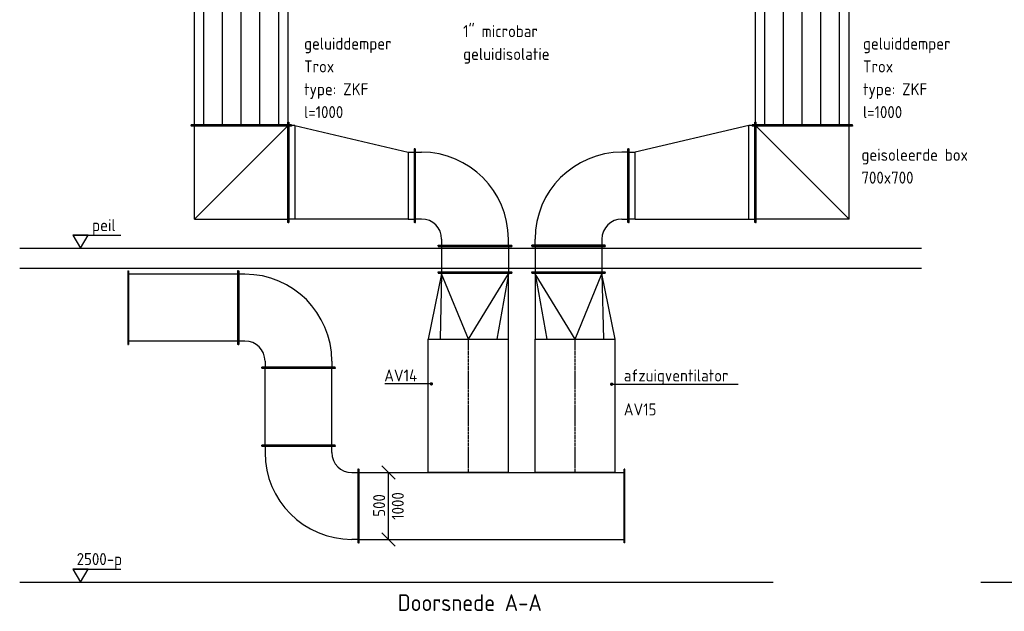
# Model space of a CAD drawing. Header units: millimetres. Extents: x -17664 to 63694, y -175 to 70975.
# Tile 9 of 22: x -17664 to -10292, y 62031 to 66460. Entities that reach past the tile are written whole.
import ezdxf

# ---------------------------------------------------------------- set-up
doc = ezdxf.new("R2010")
doc.units = ezdxf.units.MM
for name, pattern in [('2322108', [7, 5, -2]), ('CENTER2', [28.575, 19.05, -3.175, 3.175, -3.175]), ('SMALL_DASH', [1.5, 0.5, -1])]:
    doc.linetypes.add(name, pattern=pattern)
for name, color, linetype in [('bouwkundig', 8, 'Continuous'), ('WL561---_RETOUR', 5, '2322108'), ('WL570---_RETOUR_D', 4, 'Continuous'), ('WL570---_RETOUR_HL', 1, 'CENTER2'), ('WM570---_RETOUR', 1, 'Continuous')]:
    doc.layers.add(name, color=color, linetype=linetype)
doc.styles.add('STABICAD-018', font='ISOCP.SHX', dxfattribs={"height": 90})
doc.dimstyles.new('STABICAD', dxfattribs={"dimscale": 50, "dimtxt": 90, "dimasz": 2, "dimexe": 0, "dimexo": 2.5, "dimgap": 1.5, "dimtad": 0, "dimdec": 0, "dimzin": 0, "dimdsep": 46, "dimtxsty": 'STABICAD-018', "dimblk1": 'OBLIQUE', "dimblk2": 'OBLIQUE', "dimsah": 1, "dimcen": -3, "dimadec": 1, "dimazin": 0, "dimtfac": 1, "dimtdec": 0, "dimtofl": 0, "dimtmove": 2, "dimatfit": 3, "dimfxl": 1, "dimtvp": 1.055556, "dimtolj": 1, "dimtzin": 0, "dimarcsym": 0})

# ---------------------------------------------------------------- blocks, each defined once
blk = doc.blocks.new('*U154')
at = {"color": 0, "linetype": 'Continuous'}
for p, q in [((0, 275, 500), (5, 275, 500)), ((0, -275, 500), (0, 275, 500)), ((5, -275, 500), (5, 275, 500)), ((5, 250, 500), (1987.8, 250, 500)), ((1992.8, 275, 500), (1987.8, 275, 500)), ((1987.8, -275, 500), (1987.8, 275, 500)), ((1992.8, -275, 500), (1992.8, 275, 500)), ((0, -275, 500), (5, -275, 500)), ((5, -250, 500), (1987.8, -250, 500)), ((1992.8, -275, 500), (1987.8, -275, 500))]:
    blk.add_line(p, q, dxfattribs=at)
at = {"layer": 'WM570---_RETOUR', "color": 2, "style": 'STABICAD-018'}
for tag, p in [('POSITIONCODE', (-9037.2, 62969.5, -500)), ('CODE', (-9523.3, 62819.5, -500)), ('SECTIONCODE', (-9523.3, 62819.5, -500))]:
    blk.add_attdef(tag, p, '', height=1.8, dxfattribs=at)
blk = doc.blocks.new('*U158')
at = {"color": 0, "linetype": 'Continuous'}
for p, q in [((0, 300, 500), (997.5, 300, 500)), ((0, -300, 500), (0, 300, 500)), ((997.5, 300, 500), (997.5, -300, 500)), ((0, -300, 500), (997.5, -300, 500))]:
    blk.add_line(p, q, dxfattribs=at)
at = {"layer": 'WL570---_RETOUR_HL', "linetype": 'CENTER2'}
blk.add_line((0, 0, 500), (997.5, 0, 500), dxfattribs=at)
at = {"layer": 'WM570---_RETOUR', "color": 2, "style": 'STABICAD-018'}
for tag, p in [('POSITIONCODE', (-8051.1, 63491.9, -500)), ('CODE', (-7901.1, 63070.5, -500)), ('SECTIONCODE', (-7901.1, 63070.5, -500))]:
    blk.add_attdef(tag, p, '', height=1.8, dxfattribs=at)
blk = doc.blocks.new('*U156')
at = {"color": 2, "linetype": 'SMALL_DASH'}
for p, q in [((0, 315, 500), (0, -315, 500)), ((0, -300, 500), (0, 300, 500))]:
    blk.add_line(p, q, dxfattribs=at)
at = {"color": 0, "linetype": 'Continuous'}
for p, q in [((0, 300, 500), (1, 300, 500)), ((1, 300, 500), (1, -300, 500)), ((0, -300, 500), (1, -300, 500))]:
    blk.add_line(p, q, dxfattribs=at)
at = {"layer": 'WL570---_RETOUR_HL', "linetype": 'CENTER2'}
blk.add_line((0, 0, 500), (1, 0, 500), dxfattribs=at)
at = {"layer": 'WM570---_RETOUR', "color": 2, "style": 'STABICAD-018'}
for tag in ['CODE', 'SECTIONCODE', 'POSITIONCODE']:
    blk.add_attdef(tag, (-7901.1, 63069.5, -500), '', height=1.8, dxfattribs=at)
blk = doc.blocks.new('*U152')
at = {"color": 0, "linetype": 'Continuous'}
for p, q in [((0, 300, 500), (997.5, 300, 500)), ((0, -300, 500), (0, 300, 500)), ((997.5, 300, 500), (997.5, -300, 500)), ((0, -300, 500), (997.5, -300, 500))]:
    blk.add_line(p, q, dxfattribs=at)
at = {"layer": 'WL570---_RETOUR_HL', "linetype": 'CENTER2'}
blk.add_line((0, 0, 500), (997.5, 0, 500), dxfattribs=at)
at = {"layer": 'WM570---_RETOUR', "color": 2, "style": 'STABICAD-018'}
for tag, p in [('SECTIONCODE', (-8851.1, 63530.6, -500)), ('POSITIONCODE', (-8851.1, 63491.9, -500)), ('CODE', (-8701.1, 63070.5, -500))]:
    blk.add_attdef(tag, p, '', height=1.8, dxfattribs=at)
blk = doc.blocks.new('*U153')
at = {"color": 2, "linetype": 'SMALL_DASH'}
for p, q in [((0, 315, 500), (0, -315, 500)), ((0, -300, 500), (0, 300, 500))]:
    blk.add_line(p, q, dxfattribs=at)
at = {"color": 0, "linetype": 'Continuous'}
for p, q in [((0, 300, 500), (1, 300, 500)), ((1, 300, 500), (1, -300, 500)), ((0, -300, 500), (1, -300, 500))]:
    blk.add_line(p, q, dxfattribs=at)
at = {"layer": 'WL570---_RETOUR_HL', "linetype": 'CENTER2'}
blk.add_line((0, 0, 500), (1, 0, 500), dxfattribs=at)
at = {"layer": 'WM570---_RETOUR', "color": 2, "style": 'STABICAD-018'}
for tag in ['CODE', 'SECTIONCODE', 'POSITIONCODE']:
    blk.add_attdef(tag, (-8701.1, 63069.5, -500), '', height=1.8, dxfattribs=at)
blk = doc.blocks.new('*U159')
at = {"color": 0, "linetype": 'Continuous'}
for p, q in [((0, 275), (5, 275)), ((0, -275), (0, 275)), ((5, -275), (5, 275)), ((5, 250), (195, 250)), ((200, 275), (195, 275)), ((195, -275), (195, 275)), ((200, -275), (200, 275)), ((0, -275), (5, -275)), ((5, -250), (195, -250)), ((200, -275), (195, -275))]:
    blk.add_line(p, q, dxfattribs=at)
at = {"layer": 'WM570---_RETOUR', "color": 2, "style": 'STABICAD-018'}
for tag, p in [('CODE', (-8651.1, 64768)), ('SECTIONCODE', (-8501.1, 64668.5)), ('POSITIONCODE', (-8501.1, 64668.5))]:
    blk.add_attdef(tag, p, '', height=1.8, dxfattribs=at)
blk = doc.blocks.new('*U147')
at = {"color": 0, "linetype": 'Continuous'}
for p, q in [((-450, 275), (-445, 275)), ((-450, -275), (-450, 275)), ((-445, -275), (-445, 275)), ((-445, 250), (-400, 250)), ((-450, -275), (-445, -275)), ((-400, -250), (-445, -250)), ((-250, -400), (-250, -445)), ((250, -445), (250, -400)), ((-275, -450), (-275, -445)), ((-275, -445), (275, -445)), ((-275, -450), (275, -450)), ((275, -450), (275, -445))]:
    blk.add_line(p, q, dxfattribs=at)
for radius in [650, 150]:
    blk.add_arc((-400, -400), radius, 0, 90, dxfattribs=at)
at = {"layer": 'WM570---_RETOUR', "color": 2, "style": 'STABICAD-018'}
for tag in ['CODE', 'SECTIONCODE', 'POSITIONCODE']:
    blk.add_attdef(tag, (-7951.1, 65218), '', height=1.8, dxfattribs=at)
blk = doc.blocks.new('*U146')
at = {"color": 0, "linetype": 'Continuous'}
for p, q in [((0, 275), (5, 275)), ((0, -275), (0, 275)), ((5, -275), (5, 275)), ((5, 250), (195, 250)), ((200, 275), (195, 275)), ((195, -275), (195, 275)), ((200, -275), (200, 275)), ((0, -275), (5, -275)), ((5, -250), (195, -250)), ((200, -275), (195, -275))]:
    blk.add_line(p, q, dxfattribs=at)
at = {"layer": 'WM570---_RETOUR', "color": 2, "style": 'STABICAD-018'}
for tag, p in [('CODE', (-7951.1, 64768)), ('SECTIONCODE', (-7951.1, 64768)), ('POSITIONCODE', (-7801.1, 64668.5))]:
    blk.add_attdef(tag, p, '', height=1.8, dxfattribs=at)
blk = doc.blocks.new('*U161')
at = {"color": 0, "linetype": 'Continuous'}
for p, q in [((-50, 275), (-45, 275)), ((-50, -275), (-50, 275)), ((-45, -275), (-45, 275)), ((0, 250), (-45, 250)), ((0, 250), (850, 250)), ((0, -250), (0, 250)), ((850, 250), (895, 250)), ((850, -450), (850, 250)), ((900, 275), (895, 275)), ((895, -475), (895, 275)), ((900, -475), (900, 275)), ((-50, -275), (-45, -275)), ((0, -250), (-45, -250)), ((850, -450), (0, -250)), ((850, -450), (875, -450)), ((900, -475), (895, -475))]:
    blk.add_line(p, q, dxfattribs=at)
at = {"layer": 'WM570---_RETOUR', "color": 2, "style": 'STABICAD-018'}
for tag, p in [('CODE', (-9151.1, 65318)), ('SECTIONCODE', (-9151.1, 65218)), ('POSITIONCODE', (-9151.1, 65218))]:
    blk.add_attdef(tag, p, '', height=1.8, dxfattribs=at)
blk = doc.blocks.new('*U160')
at = {"color": 0, "linetype": 'Continuous'}
for p, q in [((-450, 275), (-445, 275)), ((-450, -275), (-450, 275)), ((-445, -275), (-445, 275)), ((-445, 250), (-400, 250)), ((-450, -275), (-445, -275)), ((-400, -250), (-445, -250)), ((-250, -400), (-250, -445)), ((250, -445), (250, -400)), ((-275, -450), (-275, -445)), ((-275, -445), (275, -445)), ((-275, -450), (275, -450)), ((275, -450), (275, -445))]:
    blk.add_line(p, q, dxfattribs=at)
for radius in [650, 150]:
    blk.add_arc((-400, -400), radius, 0, 90, dxfattribs=at)
at = {"layer": 'WM570---_RETOUR', "color": 2, "style": 'STABICAD-018'}
for tag in ['CODE', 'SECTIONCODE', 'POSITIONCODE']:
    blk.add_attdef(tag, (-8651.1, 65218), '', height=1.8, dxfattribs=at)
blk = doc.blocks.new('*U148')
at = {"color": 0, "linetype": 'Continuous'}
for p, q in [((850, 450), (0, 250)), ((875, 450), (850, 450)), ((850, -250), (850, 450)), ((900, 475), (895, 475)), ((895, -275), (895, 475)), ((900, -275), (900, 475)), ((-50, 275), (-45, 275)), ((-50, -275), (-50, 275)), ((-45, -275), (-45, 275)), ((-45, 250), (0, 250)), ((0, -250), (0, 250)), ((-50, -275), (-45, -275)), ((0, -250), (-45, -250)), ((0, -250), (850, -250)), ((850, -250), (895, -250)), ((900, -275), (895, -275))]:
    blk.add_line(p, q, dxfattribs=at)
at = {"layer": 'WM570---_RETOUR', "color": 2, "style": 'STABICAD-018'}
for tag, p in [('SECTIONCODE', (-7451.1, 65218)), ('POSITIONCODE', (-7451.1, 65218)), ('CODE', (-7451.1, 65118))]:
    blk.add_attdef(tag, p, '', height=1.8, dxfattribs=at)
blk = doc.blocks.new('*U162')
at = {"color": 0, "linetype": 'Continuous'}
for p, q in [((-350, 375), (-345, 375)), ((-350, -375), (-350, 375)), ((-345, -375), (-345, 375)), ((350, 350), (-345, 350)), ((-345, -345), (350, 350)), ((350, 350), (350, -345)), ((-375, -350), (-375, -345)), ((-375, -345), (375, -345)), ((-375, -350), (375, -350)), ((375, -350), (375, -345)), ((-350, -375), (-345, -375))]:
    blk.add_line(p, q, dxfattribs=at)
at = {"layer": 'WM570---_RETOUR', "color": 2, "style": 'STABICAD-018'}
for tag, p in [('CODE', (-10401.1, 65418)), ('SECTIONCODE', (-10401.1, 65318)), ('POSITIONCODE', (-10401.1, 65318))]:
    blk.add_attdef(tag, p, '', height=1.8, dxfattribs=at)
blk = doc.blocks.new('*U163')
at = {"color": 2, "linetype": 'Continuous'}
for p, q in [((-500, 375), (-495, 375)), ((-500, -375), (-500, 375)), ((-495, -375), (-495, 375)), ((500, 375), (495, 375)), ((495, -375), (495, 375)), ((500, -375), (500, 375)), ((-495, 350), (495, 350)), ((-495, 280), (495, 280)), ((-495, 140), (495, 140)), ((-495, 0), (495, 0)), ((-495, -140), (495, -140)), ((-495, -280), (495, -280)), ((-475, -350), (495, -350)), ((-500, -375), (-495, -375)), ((500, -375), (495, -375))]:
    blk.add_line(p, q, dxfattribs=at)
at = {"layer": 'WM570---_RETOUR', "color": 1, "style": 'STABICAD-018'}
blk.add_attdef('PRODUCTCODE', (-9301.1, 67268), '', height=1.8, dxfattribs=at)
at = {"layer": 'WM570---_RETOUR', "color": 2, "style": 'STABICAD-018'}
for tag, p in [('CODE', (-10401.1, 66268)), ('FREETEXT', (-10401.1, 66218)), ('SECTIONCODE', (-10401.1, 66168)), ('POSITIONCODE', (-10401.1, 66168))]:
    blk.add_attdef(tag, p, '', height=1.8, dxfattribs=at)
blk = doc.blocks.new('*U149')
at = {"color": 0, "linetype": 'Continuous'}
for p, q in [((-350, 375), (-345, 375)), ((-350, -375), (-350, 375)), ((-345, -375), (-345, 375)), ((-375, 350), (-375, 345)), ((375, 350), (-375, 350)), ((375, 345), (-375, 345)), ((-345, 345), (350, -350)), ((350, -350), (350, 345)), ((375, 350), (375, 345)), ((350, -350), (-345, -350)), ((-350, -375), (-345, -375))]:
    blk.add_line(p, q, dxfattribs=at)
at = {"layer": 'WM570---_RETOUR', "color": 2, "style": 'STABICAD-018'}
for tag, p in [('SECTIONCODE', (-6201.1, 65318)), ('POSITIONCODE', (-6201.1, 65318)), ('CODE', (-6201.1, 65218))]:
    blk.add_attdef(tag, p, '', height=1.8, dxfattribs=at)
blk = doc.blocks.new('*U150')
at = {"color": 2, "linetype": 'Continuous'}
for p, q in [((-500, 375), (-495, 375)), ((-500, -375), (-500, 375)), ((-495, -375), (-495, 375)), ((500, 375), (495, 375)), ((495, -375), (495, 375)), ((500, -375), (500, 375)), ((-475, 350), (495, 350)), ((-495, 280), (495, 280)), ((-495, 140), (495, 140)), ((-495, 0), (495, 0)), ((-495, -140), (495, -140)), ((-495, -280), (495, -280)), ((-495, -350), (495, -350)), ((-500, -375), (-495, -375)), ((500, -375), (495, -375))]:
    blk.add_line(p, q, dxfattribs=at)
at = {"layer": 'WM570---_RETOUR', "color": 1, "style": 'STABICAD-018'}
blk.add_attdef('PRODUCTCODE', (-5082.1, 67248.6), '', height=1.8, dxfattribs=at)
at = {"layer": 'WM570---_RETOUR', "color": 2, "style": 'STABICAD-018'}
for tag, p in [('FREETEXT', (-6200.2, 66218)), ('CODE', (-6199.4, 66268)), ('SECTIONCODE', (-6201.1, 66168)), ('POSITIONCODE', (-6201.1, 66168))]:
    blk.add_attdef(tag, p, '', height=1.8, dxfattribs=at)
blk = doc.blocks.new('*U155')
at = {"color": 0, "linetype": 'Continuous'}
for p, q in [((-450, 275, 500), (-445, 275, 500)), ((-450, -275, 500), (-450, 275, 500)), ((-445, -275, 500), (-445, 275, 500)), ((-445, 250, 500), (-400, 250, 500)), ((-450, -275, 500), (-445, -275, 500)), ((-400, -250, 500), (-445, -250, 500)), ((-250, -400, 500), (-250, -445, 500)), ((250, -445, 500), (250, -400, 500)), ((-275, -450, 500), (-275, -445, 500)), ((-275, -445, 500), (275, -445, 500)), ((-275, -450, 500), (275, -450, 500)), ((275, -450, 500), (275, -445, 500))]:
    blk.add_line(p, q, dxfattribs=at)
for radius in [650, 150]:
    blk.add_arc((-400, -400, 500), radius, 0, 90, dxfattribs=at)
at = {"layer": 'WM570---_RETOUR', "color": 2, "style": 'STABICAD-018'}
for tag in ['CODE', 'SECTIONCODE', 'POSITIONCODE']:
    blk.add_attdef(tag, (-9973.3, 62819.5, -500), '', height=1.8, dxfattribs=at)
blk = doc.blocks.new('*U157')
at = {"color": 0, "linetype": 'Continuous'}
for p, q in [((0, 275, 500), (5, 275, 500)), ((0, -275, 500), (0, 275, 500)), ((5, -275, 500), (5, 275, 500)), ((5, 250, 500), (580, 250, 500)), ((585, 275, 500), (580, 275, 500)), ((580, -275, 500), (580, 275, 500)), ((585, -275, 500), (585, 275, 500)), ((0, -275, 500), (5, -275, 500)), ((5, -250, 500), (580, -250, 500)), ((585, -275, 500), (580, -275, 500))]:
    blk.add_line(p, q, dxfattribs=at)
at = {"layer": 'WM570---_RETOUR', "color": 2, "style": 'STABICAD-018'}
for tag in ['CODE', 'SECTIONCODE', 'POSITIONCODE']:
    blk.add_attdef(tag, (-9973.3, 63269.5, -500), '', height=1.8, dxfattribs=at)
blk = doc.blocks.new('*U143')
at = {"color": 0, "linetype": 'Continuous'}
for p, q in [((-275, 450), (-275, 445)), ((275, 450), (-275, 450)), ((275, 445), (-275, 445)), ((-250, 400), (-250, 445)), ((250, 400), (250, 445)), ((275, 450), (275, 445)), ((-450, 275), (-445, 275)), ((-450, -275), (-450, 275)), ((-445, -275), (-445, 275)), ((-400, 250), (-445, 250)), ((-450, -275), (-445, -275)), ((-400, -250), (-445, -250))]:
    blk.add_line(p, q, dxfattribs=at)
for radius in [150, 650]:
    blk.add_arc((-400, 400), radius, 270, 0, dxfattribs=at)
at = {"layer": 'WL561---_RETOUR', "color": 2, "style": 'STABICAD-018'}
for tag in ['CODE', 'SECTIONCODE', 'POSITIONCODE']:
    blk.add_attdef(tag, (-9973.3, 64304.5), '', height=1.8, dxfattribs=at)
blk = doc.blocks.new('*U144')
at = {"color": 0, "linetype": 'Continuous'}
for p, q in [((0, 275), (5, 275)), ((0, -275), (0, 275)), ((5, -275), (5, 275)), ((5, 250), (821.3, 250)), ((826.3, 275), (821.3, 275)), ((821.3, -275), (821.3, 275)), ((826.3, -275), (826.3, 275)), ((0, -275), (5, -275)), ((5, -250), (821.3, -250)), ((826.3, -275), (821.3, -275))]:
    blk.add_line(p, q, dxfattribs=at)
at = {"layer": 'WL561---_RETOUR', "color": 2, "style": 'STABICAD-018'}
for tag in ['CODE', 'SECTIONCODE', 'POSITIONCODE']:
    blk.add_attdef(tag, (-10423.3, 64304.5), '', height=1.8, dxfattribs=at)
blk = doc.blocks.new('*U145')
at = {"color": 0, "linetype": 'Continuous'}
for p, q in [((50, 200), (-50, 300)), ((0, -250), (0, 250)), ((50, -300), (-50, -200))]:
    blk.add_line(p, q, dxfattribs=at)
at = {"color": 0, "linetype": 'Continuous', "style": 'STABICAD-018'}
for s, p in [('1000', (115, -103.5)), ('500', (-25, -81))]:
    blk.add_text(s, height=90, rotation=90, dxfattribs=at).set_placement(p)
at = {"layer": 'bouwkundig', "color": 2, "style": 'STABICAD-018'}
blk.add_attdef('CODE', (-9003.6, 62819.5), '', height=1.8, dxfattribs=at)
blk = doc.blocks.new('_Oblique')
at = {"color": 0, "linetype": 'ByBlock', "lineweight": -2}
blk.add_line((-0.5, -0.5), (0.5, 0.5), dxfattribs=at)
blk = doc.blocks.new('*U151')
at = {"color": 0, "linetype": 'Continuous'}
for p, q in [((500, 350), (10, 250)), ((0, 275), (5, 275)), ((0, -275), (0, 275)), ((5, -275), (5, 275)), ((10, 250), (5, 250)), ((10, 250), (500, 262.1)), ((500, 50), (10, 250)), ((500, 50), (10, -250)), ((10, -250), (500, -162.1)), ((0, -275), (5, -275)), ((10, -250), (5, -250)), ((10, -250), (500, -250))]:
    blk.add_line(p, q, dxfattribs=at)
at = {"layer": 'WM570---_RETOUR', "color": 2, "style": 'STABICAD-018'}
for tag in ['CODE', 'SECTIONCODE', 'POSITIONCODE']:
    blk.add_attdef(tag, (-7951.1, 64568), '', height=1.8, dxfattribs=at)
blk = doc.blocks.new('*U164')
at = {"color": 0, "linetype": 'Continuous'}
for p, q in [((0, 275), (5, 275)), ((0, -275), (0, 275)), ((5, -275), (5, 275)), ((10, 250), (5, 250)), ((500, -50), (10, 250)), ((10, 250), (500, 162.1)), ((500, 250), (10, 250)), ((500, -50), (10, -250)), ((0, -275), (5, -275)), ((10, -250), (5, -250)), ((10, -250), (500, -350)), ((10, -250), (500, -262.1))]:
    blk.add_line(p, q, dxfattribs=at)
at = {"layer": 'WM570---_RETOUR', "color": 2, "style": 'STABICAD-018'}
for tag in ['CODE', 'SECTIONCODE', 'POSITIONCODE']:
    blk.add_attdef(tag, (-8651.1, 64568), '', height=1.8, dxfattribs=at)

msp = doc.modelspace()

# ---------------------------------------------------------------- linework, layer by layer
at = {"layer": 'bouwkundig'}
for p, q in [((-17265, 64846.7), (-16905.7, 64846.7)), ((-17664.1, 64748.9), (-10913, 64748.9)), ((-17664.1, 64598.9), (-10913, 64598.9)), ((-17265, 62346.7), (-16905.7, 62346.7)), ((-17664.1, 62248.9), (-12023.9, 62248.9)), ((-10468, 62248.9), (-4827.8, 62248.9))]:
    msp.add_line(p, q, dxfattribs=at)
for points in [[(-17208.5, 64748.9), (-17152.1, 64846.7), (-17265, 64846.7)], [(-17208.5, 62248.9), (-17152.1, 62346.7), (-17265, 62346.7)]]:
    msp.add_lwpolyline(points, close=True, dxfattribs=at)

# ---------------------------------------------------------------- block references
at = {"layer": 'WL570---_RETOUR_D', "color": 2, "linetype": 'Continuous', "rotation": 90.00000000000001}
for name, p in [('*U163', (-16005.1, 66168)), ('*U150', (-11805.1, 66168))]:
    msp.add_blockref(name, p, dxfattribs=at)
at = {"layer": 'WL570---_RETOUR_D', "linetype": 'Continuous'}
for name, p, rotation in [('*U162', (-16005.1, 65318), 180), ('*U161', (-14755.1, 65218), 180), ('*U147', (-13555.1, 65218), 90.00000000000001), ('*U159', (-14255.1, 64768), 270), ('*U146', (-13555.1, 64768), 270), ('*U144', (-16027.3, 64304.5, -500), 180), ('*U143', (-15577.3, 64304.5, -500), 90.00000000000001), ('*U164', (-14255.1, 64568), 270), ('*U151', (-13555.1, 64568), 270), ('*U152', (-14305.1, 63070.5, -500), 90.00000000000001), ('*U158', (-13505.1, 63070.5, -500), 90.00000000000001), ('*U157', (-15577.3, 63269.5, -500), 90.00000000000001), ('*U155', (-15577.3, 62819.5, -500), 180), ('*U153', (-14305.1, 63069.5, -500), 90.00000000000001), ('*U156', (-13505.1, 63069.5, -500), 90.00000000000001)]:
    msp.add_blockref(name, p, dxfattribs=dict(at, rotation=rotation))
for name, p in [('*U148', (-13055.1, 65218)), ('*U149', (-11805.1, 65318)), ('*U160', (-14255.1, 65218)), ('*U154', (-15127.3, 62819.5, -500))]:
    msp.add_blockref(name, p, dxfattribs=at)
at = {"layer": 'WM570---_RETOUR', "linetype": 'Continuous'}
msp.add_blockref('*U145', (-14903.2, 62819.5, -500), dxfattribs=at)

# ---------------------------------------------------------------- texts
at = {"layer": 'bouwkundig', "style": 'STABICAD-018'}
for s, height, p in [('peil', 90, (-17121.7, 64877)), ('2500-p', 90, (-17237.4, 62377)), ('Doorsnede A-A', 125, (-14834, 62033.2))]:
    msp.add_text(s, height=height, dxfattribs=at).set_placement(p)
at = {"layer": 'WM570---_RETOUR', "style": 'STABICAD-018'}
for s, p in [('1" microbar', (-14344.1, 66329.6)), ('geluiddemper', (-15534.9, 66236.5)), ('geluiddemper', (-11350.4, 66236.5)), ('geluidisolatie', (-14344.1, 66158.6)), ('Trox', (-15534.9, 66065.5)), ('Trox', (-11350.4, 66065.5)), ('type: ZKF', (-15534.9, 65894.5)), ('type: ZKF', (-11350.4, 65894.5)), ('l=1000', (-15534.9, 65723.5)), ('l=1000', (-11350.4, 65723.5)), ('geisoleerde box', (-11362.2, 65403.8)), ('700x700', (-11362.2, 65232.8)), ('AV14', (-14934.9, 63751.6)), ('afzuigventilator', (-13141.3, 63751.6)), ('AV15', (-13141.3, 63497.4))]:
    msp.add_text(s, height=90, dxfattribs=at).set_placement(p)

# ---------------------------------------------------------------- leaders
at = {"layer": 'WM570---_RETOUR'}
for points, override in [([(-14581.8, 63733.6), (-14929.6, 63733.6)], {"dimgap": 1.5, "dimtad": 0, "dimldrblk": 'DotSmall'}), ([(-13231.8, 63731.3), (-12285.9, 63731.3)], {"dimldrblk": 'DotSmall'})]:
    msp.add_leader(points, dimstyle='STABICAD', override=override, dxfattribs=at)

doc.saveas('drawing.dxf')
